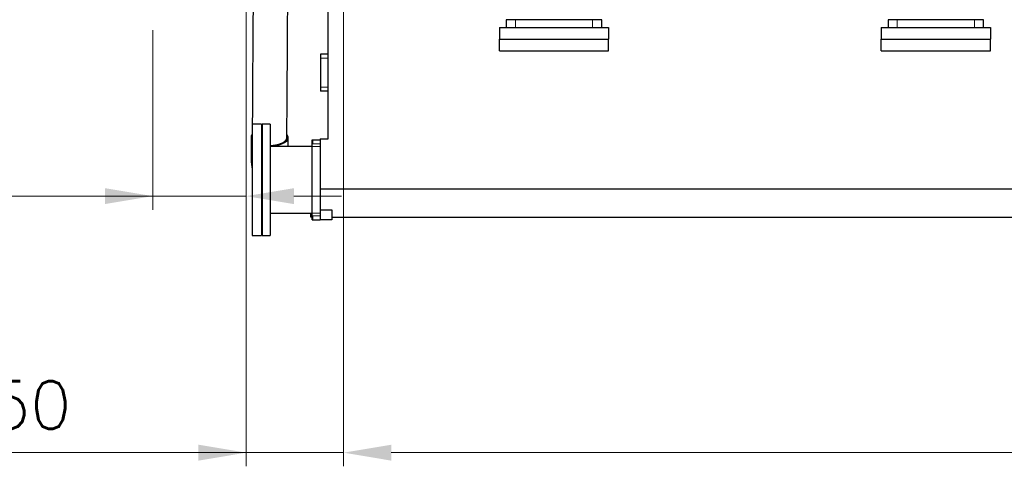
# Model space of a CAD drawing. Header units: inches. Extents: x 0 to 20790, y -12 to 14700.
# Tile 115 of 133: x 12828 to 15355, y 8471 to 9617. Entities that reach past the tile are written whole.
import ezdxf

# ---------------------------------------------------------------- set-up
doc = ezdxf.new("R2010")
doc.units = ezdxf.units.IN
doc.layers.add('1', color=7, linetype='Continuous', true_color=0xffffff)
doc.layers.add('254', color=7, linetype='Continuous', true_color=0xffffff)
doc.styles.add('latin_extended', font='simplex.shx')
doc.dimstyles.get("Standard").update_dxf_attribs({"dimtxt": 0.18, "dimasz": 0.18, "dimexe": 0.18, "dimexo": 0.0625, "dimgap": 0.09, "dimtad": 0, "dimtih": 1, "dimtoh": 1, "dimdec": 4, "dimzin": 0, "dimdsep": 46, "dimtxsty": 'Standard', "dimcen": 0.09, "dimadec": 0, "dimazin": 0, "dimtfac": 1, "dimtdec": 4, "dimtofl": 0, "dimtmove": 0, "dimatfit": 3, "dimfxl": 1, "dimtolj": 1, "dimtzin": 0, "dimarcsym": 0})

# ---------------------------------------------------------------- blocks, each defined once
blk = doc.blocks.new('_U3')
at = {"layer": '254', "color": 3, "linetype": 'Continuous', "lineweight": 13, "transparency": 16777216}
for p, q in [((13659.3, 9725.7), (13659.3, 8470.6)), ((18309.3, 9725.7), (18309.3, 8470.6)), ((18186.8, 8505.6), (13781.8, 8505.6))]:
    blk.add_line(p, q, dxfattribs=at)
at = {"layer": '254', "color": 3, "transparency": 16777216}
for points in [[(13781.8, 8526), (13781.8, 8485.1), (13659.3, 8505.6)], [(18186.8, 8485.1), (18186.8, 8526), (18309.3, 8505.6)]]:
    blk.add_solid(points, dxfattribs=at)
at = {"layer": 'Defpoints', "color": 0, "transparency": 16777216}
for p in [(13659.3, 9760.7), (18309.3, 9760.7), (13659.3, 8505.6)]:
    blk.add_point(p, dxfattribs=at)
at = {"layer": '254', "color": 2, "lineweight": 13, "transparency": 16777216, "insert": (15768.5, 8689.3), "char_height": 122.5, "attachment_point": 1, "style": 'latin_extended'}
blk.add_mtext('\\A1;4650', dxfattribs=at)
blk = doc.blocks.new('_U7')
at = {"layer": '254', "color": 3, "linetype": 'Continuous', "lineweight": 13, "transparency": 16777216}
for p, q in [((13169.3, 9589.7), (13169.3, 9128.9)), ((13409.3, 9589.7), (13409.3, 9128.9)), ((13169.3, 9163.9), (11853.9, 9163.9)), ((13046.8, 9163.9), (12924.3, 9163.9)), ((13409.3, 9163.9), (13169.3, 9163.9)), ((13531.8, 9163.9), (13654.3, 9163.9))]:
    blk.add_line(p, q, dxfattribs=at)
at = {"layer": '254', "color": 3, "transparency": 16777216}
for points in [[(13046.8, 9143.5), (13046.8, 9184.3), (13169.3, 9163.9)], [(13531.8, 9184.3), (13531.8, 9143.5), (13409.3, 9163.9)]]:
    blk.add_solid(points, dxfattribs=at)
at = {"layer": 'Defpoints', "color": 0, "transparency": 16777216}
for p in [(13169.3, 9624.7), (13409.3, 9624.7), (13169.3, 9163.9)]:
    blk.add_point(p, dxfattribs=at)
at = {"layer": '254', "color": 2, "lineweight": 13, "transparency": 16777216, "insert": (11915.1, 9347.7), "char_height": 122.5, "attachment_point": 1, "style": 'latin_extended'}
blk.add_mtext('\\A1;\\C31;{\\H1.00x;\\Fsimplex.shx;90 -\\Fsimplex.shx;}\\C2; 240 ', dxfattribs=at)
blk = doc.blocks.new('_U11')
at = {"layer": '254', "color": 3, "linetype": 'Continuous', "lineweight": 13, "transparency": 16777216}
for p, q in [((13409.3, 10225.7), (13409.3, 8470.6)), ((13659.3, 9725.7), (13659.3, 8470.6)), ((13409.3, 8505.6), (12583.9, 8505.6)), ((13286.8, 8505.6), (13164.3, 8505.6)), ((13659.3, 8505.6), (13409.3, 8505.6)), ((13781.8, 8505.6), (13904.3, 8505.6))]:
    blk.add_line(p, q, dxfattribs=at)
at = {"layer": '254', "color": 3, "transparency": 16777216}
for points in [[(13286.8, 8485.1), (13286.8, 8526), (13409.3, 8505.6)], [(13781.8, 8526), (13781.8, 8485.1), (13659.3, 8505.6)]]:
    blk.add_solid(points, dxfattribs=at)
at = {"layer": 'Defpoints', "color": 0, "transparency": 16777216}
for p in [(13409.3, 10260.7), (13659.3, 9760.7), (13409.3, 8505.6)]:
    blk.add_point(p, dxfattribs=at)
at = {"layer": '254', "color": 2, "lineweight": 13, "transparency": 16777216, "insert": (12645.1, 8689.3), "char_height": 122.5, "attachment_point": 1, "style": 'latin_extended'}
blk.add_mtext('\\A1;250', dxfattribs=at)

msp = doc.modelspace()

# ---------------------------------------------------------------- linework, layer by layer
at = {"layer": '1', "color": 2, "linetype": 'Continuous', "lineweight": 25}
for p, q in [((13619.302, 9310.691), (13619.302, 9715.691)), ((14100.109, 9616.691), (14076.802, 9616.691)), ((14076.802, 9616.691), (14076.802, 9596.691)), ((14298.496, 9616.691), (14100.109, 9616.691)), ((14321.802, 9616.691), (14298.496, 9616.691)), ((14321.802, 9596.691), (14321.802, 9616.691)), ((15080.109, 9616.691), (15056.802, 9616.691)), ((15056.802, 9616.691), (15056.802, 9596.691)), ((15278.496, 9616.691), (15080.109, 9616.691)), ((15301.802, 9616.691), (15278.496, 9616.691)), ((15301.802, 9596.691), (15301.802, 9616.691)), ((14059.302, 9596.691), (14339.302, 9596.691)), ((14059.302, 9596.691), (14059.302, 9566.691)), ((14339.302, 9596.691), (14339.302, 9566.691)), ((15039.302, 9596.691), (15319.302, 9596.691)), ((15039.302, 9596.691), (15039.302, 9566.691)), ((15319.302, 9596.691), (15319.302, 9566.691)), ((14059.302, 9536.691), (14059.302, 9566.691)), ((14059.302, 9566.691), (14339.302, 9566.691)), ((14059.302, 9566.691), (14339.302, 9566.691)), ((14339.302, 9536.691), (14339.302, 9566.691)), ((15039.302, 9536.691), (15039.302, 9566.691)), ((15039.302, 9566.691), (15319.302, 9566.691)), ((15039.302, 9566.691), (15319.302, 9566.691)), ((15319.302, 9536.691), (15319.302, 9566.691)), ((13600.302, 9528.191), (13600.302, 9518.191)), ((13619.302, 9528.191), (13600.302, 9528.191)), ((14059.302, 9536.691), (14339.302, 9536.691)), ((15039.302, 9536.691), (15319.302, 9536.691)), ((13600.302, 9518.191), (13600.302, 9443.191)), ((13600.302, 9443.191), (13600.302, 9433.191)), ((13619.302, 9433.191), (13600.302, 9433.191)), ((13448.902, 9348.191), (13424.902, 9348.191)), ((13424.902, 9348.191), (13424.902, 9063.191)), ((13448.902, 9348.191), (13448.902, 9063.191)), ((13470.502, 9348.191), (13450.402, 9348.191)), ((13450.402, 9348.191), (13450.402, 9151.848)), ((13470.502, 9348.191), (13470.502, 9151.848)), ((13578.502, 9308.191), (13579.303, 9308.191)), ((13578.502, 9291.191), (13578.502, 9308.191)), ((13579.302, 9308.191), (13579.302, 9298.191)), ((13579.302, 9308.191), (13599.302, 9308.191)), ((13599.302, 9310.691), (13619.302, 9310.691)), ((13599.302, 9310.691), (13599.302, 9182.295)), ((13578.502, 9290.941), (13470.502, 9290.941)), ((13578.502, 9120.191), (13578.502, 9291.191)), ((13599.302, 9182.295), (13599.302, 9128.891)), ((13599.302, 9182.295), (18309.302, 9182.295)), ((13450.402, 9151.848), (13450.402, 9063.191)), ((13470.502, 9151.848), (13470.502, 9063.191)), ((13599.302, 9128.891), (13599.302, 9102.691)), ((13599.302, 9128.891), (13629.302, 9128.891)), ((13629.302, 9128.891), (13629.302, 9102.691)), ((13470.502, 9120.441), (13578.502, 9120.441)), ((13574.302, 9120.441), (13574.302, 9110.691)), ((13574.302, 9110.691), (13578.503, 9110.691)), ((13578.502, 9103.191), (13578.502, 9120.191)), ((13578.502, 9103.191), (13579.303, 9103.191)), ((13579.302, 9113.191), (13579.302, 9103.191)), ((13579.302, 9103.191), (13599.302, 9103.191)), ((13629.302, 9102.691), (13599.302, 9102.691)), ((13629.302, 9109.691), (18279.302, 9109.691)), ((13424.902, 9063.191), (13448.902, 9063.191)), ((13450.402, 9063.191), (13470.502, 9063.191))]:
    msp.add_line(p, q, dxfattribs=at)
at = {"layer": '1', "color": 110, "linetype": 'Continuous', "lineweight": 13}
for p, q in [((14100.109, 9596.691), (14100.109, 9616.691)), ((14298.496, 9596.691), (14298.496, 9616.691)), ((15080.109, 9596.691), (15080.109, 9616.691)), ((15278.496, 9596.691), (15278.496, 9616.691)), ((13619.302, 9518.191), (13600.302, 9518.191)), ((13619.302, 9443.191), (13600.302, 9443.191)), ((13578.502, 9291.191), (13599.302, 9291.191)), ((13579.302, 9298.191), (13599.302, 9298.191)), ((13578.502, 9120.191), (13599.302, 9120.191)), ((13579.302, 9113.191), (13599.302, 9113.191))]:
    msp.add_line(p, q, dxfattribs=at)
at = {"layer": '1', "color": 2, "linetype": 'Continuous', "lineweight": 25}
for major_axis, ratio, start_param, end_param in [((-47.5, 0), 0.46953658, 5.94075171, 6.28318531), ((-47.5, 0), 0.46953658, 0, 0.36324665), ((44.499, -0.276), 0.47536218, 3.14178429, 3.21134111), ((-47.5, 0), 0.46953658, 1.59612542, 3.4437746), ((-47.5, 0), 0.46953658, 1.12685001, 1.16150571)]:
    msp.add_ellipse((13469.302, 9314.689), major_axis=major_axis, ratio=ratio, start_param=start_param, end_param=end_param, dxfattribs=at)
for points, knots in [([(13427.759, 9792.226), (13427.734, 9788.128), (13427.415, 9736.67), (13426.43, 9577.578), (13425.47, 9422.584), (13424.803, 9314.949)], [0, 0, 0, 0, 0.02576077, 0.32344498, 1, 1, 1, 1]), ([(13513.802, 9314.428), (13514.468, 9422.063), (13515.41, 9574.149), (13516.352, 9726.235), (13516.628, 9770.686)], [0, 0, 0, 0, 0.70772534, 1, 1, 1, 1]), ([(13421.803, 9314.737), (13421.803, 9306.347), (13421.803, 9295.861), (13421.803, 9283.276), (13421.803, 9276.984), (13421.803, 9270.682), (13421.803, 9266.477), (13421.803, 9264.369)], [0, 0, 0, 0, 0.4996909, 0.62461313, 0.74953656, 0.87445955, 1, 1, 1, 1]), ([(13470.505, 9293.801), (13470.848, 9293.806), (13471.917, 9293.825), (13472.987, 9293.863), (13474.079, 9293.914), (13474.443, 9293.933), (13474.989, 9293.965), (13475.172, 9293.976), (13475.535, 9293.999), (13476.443, 9294.061), (13478.061, 9294.194), (13480.187, 9294.42), (13482.282, 9294.693), (13484.345, 9295.015), (13486.377, 9295.384), (13487.711, 9295.662), (13488.703, 9295.883), (13489.033, 9295.958), (13489.689, 9296.114), (13490.014, 9296.194), (13490.982, 9296.437), (13492.25, 9296.776), (13494.089, 9297.325), (13495.865, 9297.913), (13497.578, 9298.542), (13499.227, 9299.212), (13500.284, 9299.685), (13500.931, 9299.989), (13501.06, 9300.05), (13501.316, 9300.174), (13501.443, 9300.236), (13501.822, 9300.424), (13502.071, 9300.55), (13502.807, 9300.932), (13503.758, 9301.451), (13505.095, 9302.258), (13506.345, 9303.093), (13507.506, 9303.957), (13508.58, 9304.848), (13509.236, 9305.461), (13509.627, 9305.85), (13509.705, 9305.929), (13509.857, 9306.086), (13510.083, 9306.321), (13510.299, 9306.558), (13510.717, 9307.034), (13511.239, 9307.673), (13511.919, 9308.644), (13512.497, 9309.628), (13512.972, 9310.625), (13513.343, 9311.634), (13513.522, 9312.316), (13513.611, 9312.745), (13513.627, 9312.831), (13513.659, 9313.002), (13513.702, 9313.26), (13513.735, 9313.517), (13513.785, 9314.006), (13513.802, 9314.324), (13513.803, 9314.641)], [0, 0, 0, 0, 0.01503137, 0.04687749, 0.04687749, 0.06280055, 0.06280055, 0.07076208, 0.07076208, 0.07872361, 0.11056973, 0.14241585, 0.17426197, 0.20610809, 0.23795421, 0.26980032, 0.26980032, 0.28572338, 0.28572338, 0.30164644, 0.30164644, 0.33349256, 0.36533868, 0.3971848, 0.42903092, 0.46087704, 0.49272316, 0.49272316, 0.50068469, 0.50068469, 0.50864622, 0.50864622, 0.52456928, 0.52456928, 0.5564154, 0.58826152, 0.62010764, 0.65195376, 0.68379988, 0.715646, 0.715646, 0.72360753, 0.72360753, 0.73156906, 0.74749212, 0.74749212, 0.77933824, 0.81118436, 0.84303048, 0.8748766, 0.90672272, 0.93856884, 0.93856884, 0.94653037, 0.94653037, 0.9544919, 0.97041495, 0.97041495, 1, 1, 1, 1]), ([(13448.892, 9296.121), (13449.374, 9296.005), (13449.87, 9295.89), (13450.37, 9295.779), (13450.381, 9295.777)], [0, 0, 0, 0, 0.97766097, 1, 1, 1, 1]), ([(13421.803, 9264.369), (13421.8, 9262.143), (13421.903, 9257.749), (13422.431, 9250.05), (13423.358, 9242.813), (13424.304, 9237.755), (13424.668, 9236.002)], [0, 0, 0, 0, 0.24147503, 0.47333649, 0.81766533, 1, 1, 1, 1])]:
    msp.add_open_spline(points, degree=3, knots=knots, dxfattribs=at)
for points in [[(13516.802, 9290.94), (13516.802, 9298.84), (13516.802, 9306.74), (13516.802, 9314.64)], [(13448.49, 9184.352), (13449.006, 9183.696), (13449.529, 9183.045), (13450.059, 9182.401)]]:
    msp.add_open_spline(points, degree=3, dxfattribs=at)
at = {"layer": '1', "color": 110, "linetype": 'Continuous', "lineweight": 13}
for points, weights in [([(13421.803, 9264.368), (13421.796, 9262.61), (13422.184, 9260.838), (13422.979, 9259.093), (13424.149, 9257.412)], [0.997393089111, 0.995449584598, 0.994381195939, 0.994493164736, 0.995616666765]), ([(13448.567, 9244.282), (13448.936, 9244.198), (13449.309, 9244.116), (13449.685, 9244.035), (13450.064, 9243.957)], [1.0142512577, 1.01397800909, 1.01368884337, 1.01338555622, 1.01306984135])]:
    msp.add_rational_spline(points, weights, degree=4, dxfattribs=at)

# ---------------------------------------------------------------- dimensions: what is measured, and where the dimension line sits
at = {"layer": '254', "color": 2, "linetype": 'Continuous', "lineweight": 13}
for base, p1, p2, picture, middle in [((13409.302, 8505.565), (13659.302, 9760.691), (13409.302, 10260.691), '_U11', (12802.636, 8505.565)), ((13659.302, 8505.565), (18309.302, 9760.691), (13659.302, 9760.691), '_U3', (15984.302, 8505.565))]:
    dim = msp.add_linear_dim(base=base, p1=p1, p2=p2, dimstyle='Standard', override={"dimscale": 35, "dimtxt": 3.5, "dimasz": 3.5, "dimexe": 1, "dimexo": 1, "dimgap": 1.75, "dimtad": 1, "dimtih": 1, "dimtoh": 0, "dimdec": 2, "dimlfac": 1, "dimzin": 8, "dimdsep": 46, "dimlunit": 2, "dimtxsty": 'latin_extended', "dimsah": 1, "dimse1": 0, "dimse2": 0, "dimsd1": 0, "dimsd2": 0, "dimclrd": 3, "dimclre": 3, "dimclrt": 2, "dimtol": 0, "dimtm": -0.1, "dimtfac": 0.714286, "dimtdec": 3, "dimtofl": 1, "dimtmove": 0, "dimtzin": 8, "dimlwd": 13, "dimlwe": 13}, dxfattribs=at)
    dim.commit()
    dim.dimension.update_dxf_attribs({"geometry": picture, "text_midpoint": middle, "dimtype": 160})
dim = msp.add_linear_dim(base=(13169.302, 9163.926), p1=(13409.302, 9624.691), p2=(13169.302, 9624.691), text='\\C31;{\\H1.00x;\\Fsimplex.shx;90 -\\Fsimplex.shx;}\\C2; <> ', dimstyle='Standard', override={"dimscale": 35, "dimtxt": 3.5, "dimasz": 3.5, "dimexe": 1, "dimexo": 1, "dimgap": 1.75, "dimtad": 1, "dimtih": 1, "dimtoh": 0, "dimdec": 2, "dimlfac": 1, "dimzin": 8, "dimdsep": 46, "dimlunit": 2, "dimtxsty": 'latin_extended', "dimsah": 1, "dimse1": 0, "dimse2": 0, "dimsd1": 0, "dimsd2": 0, "dimclrd": 3, "dimclre": 3, "dimclrt": 2, "dimtol": 0, "dimtm": -0.1, "dimtfac": 0.714286, "dimtdec": 3, "dimtofl": 1, "dimtmove": 0, "dimtzin": 8, "dimlwd": 13, "dimlwe": 13}, dxfattribs=at)
dim.commit()
dim.dimension.update_dxf_attribs({"geometry": '_U7', "text_midpoint": (12375.969, 9163.926), "dimtype": 160})

doc.saveas('drawing.dxf')
